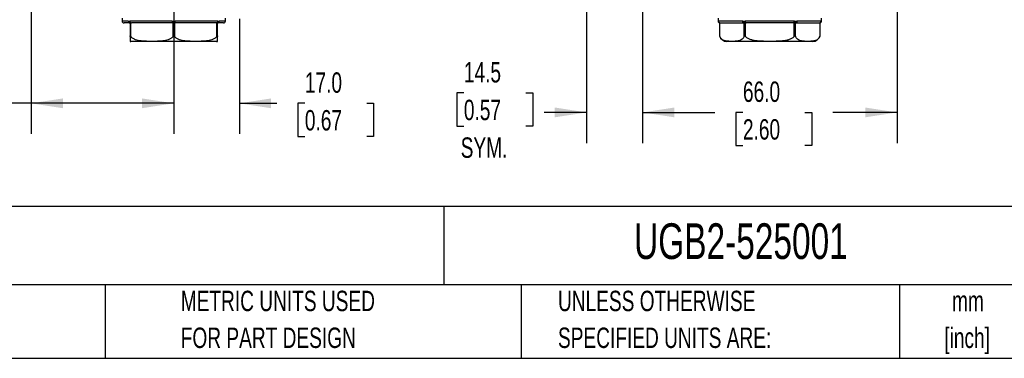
# Model space of a CAD drawing. Header units: millimetres. Extents: x 16 to 683, y 16 to 524.
# Tile 17 of 38: x 279 to 535, y 16 to 104. Entities that reach past the tile are written whole.
import ezdxf

# ---------------------------------------------------------------- set-up
doc = ezdxf.new("R2010")
doc.units = ezdxf.units.MM
doc.header["$LTSCALE"] = 2.5
doc.layers.add('DIMENSIONS', color=140, linetype='Continuous', lineweight=25)
doc.layers.add('TEXT', color=140, linetype='Continuous', lineweight=25)
doc.styles.add('SLDTEXTSTYLE0', font='TXT', dxfattribs={"width": 0.7})
doc.dimstyles.new('SLDDIMSTYLE0', dxfattribs={"dimtxt": 5.39502, "dimasz": 8.255, "dimexe": 0, "dimexo": 0.0625, "dimgap": 1.348755, "dimtad": 0, "dimtih": 1, "dimtoh": 1, "dimrnd": 1e-09, "dimzin": 12, "dimdsep": 46, "dimtxsty": 'SLDTEXTSTYLE0', "dimsah": 1, "dimcen": 0.09, "dimadec": 0, "dimazin": 3, "dimtfac": 1, "dimtmove": 0, "dimatfit": 0, "dimfxl": 0, "dimfrac": 2, "dimtolj": 1, "dimtzin": 12, "dimarcsym": 0})
doc.dimstyles.new('SLDDIMSTYLE1', dxfattribs={"dimtxt": 5.39502, "dimasz": 8.255, "dimexe": 0, "dimexo": 0.0625, "dimgap": 1.348755, "dimtad": 0, "dimtih": 1, "dimtoh": 1, "dimrnd": 1e-09, "dimzin": 4, "dimdsep": 46, "dimtxsty": 'SLDTEXTSTYLE0', "dimsah": 1, "dimcen": 0.09, "dimadec": 0, "dimazin": 1, "dimtfac": 1, "dimtofl": 0, "dimtmove": 0, "dimatfit": 3, "dimfxl": 0, "dimfrac": 2, "dimtolj": 1, "dimtzin": 12, "dimarcsym": 0})
doc.dimstyles.new('SLDDIMSTYLE4', dxfattribs={"dimtxt": 5.39502, "dimasz": 8.255, "dimexe": 0, "dimexo": 0.0625, "dimgap": 1.348755, "dimtad": 0, "dimtih": 1, "dimtoh": 1, "dimrnd": 1e-09, "dimzin": 4, "dimdsep": 46, "dimtxsty": 'SLDTEXTSTYLE0', "dimsah": 1, "dimcen": 0.09, "dimadec": 0, "dimazin": 1, "dimtfac": 1, "dimtmove": 0, "dimatfit": 0, "dimfxl": 0, "dimfrac": 2, "dimtolj": 1, "dimtzin": 12, "dimarcsym": 0})

# ---------------------------------------------------------------- blocks, each defined once
blk = doc.blocks.new('_D_10')
at = {"layer": 'DIMENSIONS'}
for p, q in [((319.39, 129.29), (319.39, 74.11)), ((336.39, 103.94), (336.39, 74.11)), ((319.39, 82.05), (303.51, 82.05)), ((336.39, 82.05), (346.07, 82.05)), ((353.38, 82.05), (351.57, 82.05)), ((351.57, 82.05), (351.57, 73.48)), ((369.41, 82.05), (371.22, 82.05)), ((371.22, 82.05), (371.22, 73.48)), ((351.57, 73.48), (353.38, 73.48)), ((371.22, 73.48), (369.41, 73.48))]:
    blk.add_line(p, q, dxfattribs=at)
for points in [[(319.39, 82.05), (311.13, 83.32), (311.13, 80.78)], [(336.39, 82.05), (344.64, 80.78), (344.64, 83.32)]]:
    blk.add_solid(points, dxfattribs=at)
at = {"layer": 'DIMENSIONS', "char_height": 5.292, "attachment_point": 1, "style": 'SLDTEXTSTYLE0'}
for s, insert in [('17.0', (353.38, 90.08)), ('0.67', (353.38, 80.3))]:
    blk.add_mtext(s, dxfattribs=dict(at, insert=insert))
blk = doc.blocks.new('_D_11')
at = {"layer": 'DIMENSIONS'}
for p, q in [((319.39, 129.29), (319.39, 74.11)), ((282.39, 115.43), (282.39, 74.11)), ((249.37, 82.05), (247.56, 82.05)), ((247.56, 82.05), (247.56, 73.48)), ((265.4, 82.05), (267.21, 82.05)), ((267.21, 82.05), (267.21, 73.48)), ((282.39, 82.05), (272.71, 82.05)), ((319.39, 82.05), (282.39, 82.05)), ((247.56, 73.48), (249.37, 73.48)), ((267.21, 73.48), (265.4, 73.48))]:
    blk.add_line(p, q, dxfattribs=at)
for points in [[(282.39, 82.05), (290.64, 80.78), (290.64, 83.32)], [(319.39, 82.05), (311.13, 83.32), (311.13, 80.78)]]:
    blk.add_solid(points, dxfattribs=at)
at = {"layer": 'DIMENSIONS', "char_height": 5.292, "attachment_point": 1, "style": 'SLDTEXTSTYLE0'}
for s, insert in [('37.0', (249.37, 90.08)), ('1.46', (249.37, 80.3))]:
    blk.add_mtext(s, dxfattribs=dict(at, insert=insert))
blk = doc.blocks.new('_D_19')
at = {"layer": 'DIMENSIONS'}
for p, q in [((440.95, 108.49), (440.95, 71.75)), ((506.95, 108.49), (506.95, 71.75)), ((440.95, 79.69), (459.67, 79.69)), ((466.98, 79.69), (465.17, 79.69)), ((465.17, 79.69), (465.17, 71.11)), ((483.01, 79.69), (484.82, 79.69)), ((484.82, 79.69), (484.82, 71.11)), ((506.95, 79.69), (490.32, 79.69)), ((465.17, 71.11), (466.98, 71.11)), ((484.82, 71.11), (483.01, 71.11))]:
    blk.add_line(p, q, dxfattribs=at)
for points in [[(440.95, 79.69), (449.21, 78.42), (449.21, 80.96)], [(506.95, 79.69), (498.7, 80.96), (498.7, 78.42)]]:
    blk.add_solid(points, dxfattribs=at)
at = {"layer": 'DIMENSIONS', "char_height": 5.292, "attachment_point": 1, "style": 'SLDTEXTSTYLE0'}
for s, insert in [('66.0', (466.98, 87.71)), ('2.60', (466.98, 77.93))]:
    blk.add_mtext(s, dxfattribs=dict(at, insert=insert))
blk = doc.blocks.new('_D_20')
at = {"layer": 'DIMENSIONS'}
for p, q in [((426.45, 109.93), (426.45, 71.75)), ((440.95, 108.49), (440.95, 71.75)), ((394.61, 84.73), (392.8, 84.73)), ((392.8, 84.73), (392.8, 76.16)), ((410.65, 84.73), (412.46, 84.73)), ((412.46, 84.73), (412.46, 76.16)), ((426.45, 79.69), (415.48, 79.69)), ((440.95, 79.69), (456.83, 79.69)), ((392.8, 76.16), (394.61, 76.16)), ((412.46, 76.16), (410.65, 76.16))]:
    blk.add_line(p, q, dxfattribs=at)
for points in [[(426.45, 79.69), (418.2, 80.96), (418.2, 78.42)], [(440.95, 79.69), (449.21, 78.42), (449.21, 80.96)]]:
    blk.add_solid(points, dxfattribs=at)
at = {"layer": 'DIMENSIONS', "char_height": 5.292, "attachment_point": 1, "style": 'SLDTEXTSTYLE0'}
for s, insert in [('14.5', (394.61, 92.76)), ('0.57', (394.61, 82.98)), ('SYM.', (393.79, 73.2))]:
    blk.add_mtext(s, dxfattribs=dict(at, insert=insert))
blk = doc.blocks.new('_D_22')
at = {"layer": 'DIMENSIONS'}
for p, q in [((546.34, 117.11), (546.34, 132.98)), ((515.57, 117.11), (554.28, 117.11)), ((519.63, 108.11), (554.28, 108.11)), ((546.34, 79.69), (546.34, 108.11)), ((549.52, 79.69), (546.34, 79.69)), ((559.25, 79.69), (557.44, 79.69)), ((557.44, 79.69), (557.44, 71.11)), ((575.28, 79.69), (577.09, 79.69)), ((577.09, 79.69), (577.09, 71.11)), ((557.44, 71.11), (559.25, 71.11)), ((577.09, 71.11), (575.28, 71.11))]:
    blk.add_line(p, q, dxfattribs=at)
for points in [[(546.34, 117.11), (547.61, 125.36), (545.07, 125.36)], [(546.34, 108.11), (545.07, 99.85), (547.61, 99.85)]]:
    blk.add_solid(points, dxfattribs=at)
at = {"layer": 'DIMENSIONS', "char_height": 5.292, "attachment_point": 1, "style": 'SLDTEXTSTYLE0'}
for s, insert in [('9.0', (561.49, 87.71)), ('0.35', (559.25, 77.93))]:
    blk.add_mtext(s, dxfattribs=dict(at, insert=insert))

msp = doc.modelspace()

# ---------------------------------------------------------------- linework, layer by layer
for p, q in [((305.989281, 104.106694), (305.989281, 103.406694)), ((307.599358, 103.406694), (305.989281, 103.406694)), ((307.897654, 102.957429), (308.044228, 102.906012)), ((319.009598, 103.406694), (307.979041, 103.406694)), ((308.039281, 102.906694), (308.039281, 99.366718)), ((308.289281, 99.366718), (308.289281, 102.906694)), ((308.289281, 102.906694), (308.404796, 102.906694)), ((319.023765, 102.906694), (319.139281, 102.906694)), ((319.139281, 102.906694), (319.139281, 99.366718)), ((319.389281, 104.106694), (319.389281, 103.389899)), ((319.639281, 99.366718), (319.639281, 102.906694)), ((319.639281, 102.906694), (319.754796, 102.906694)), ((330.79952, 103.406694), (319.768964, 103.406694)), ((330.373765, 102.906694), (330.489281, 102.906694)), ((330.489281, 102.906694), (330.489281, 99.366718)), ((330.734336, 102.906012), (330.880907, 102.957429)), ((330.739281, 99.366718), (330.739281, 102.906694)), ((332.789281, 103.406694), (331.179203, 103.406694)), ((332.789281, 103.406694), (332.789281, 104.106694)), ((460.554393, 104.106694), (460.554393, 103.389899)), ((466.928268, 103.406694), (460.559773, 103.406694)), ((460.925892, 102.906752), (460.925892, 99.55586)), ((460.99288, 99.366718), (460.99288, 102.906694)), ((467.190437, 102.906694), (467.25713, 102.906694)), ((467.25713, 102.906694), (467.25713, 99.366718)), ((480.322888, 103.406694), (467.585898, 103.406694)), ((467.690143, 102.906694), (467.823529, 102.906694)), ((467.690143, 99.366718), (467.690143, 102.906694)), ((480.085258, 102.906694), (480.218644, 102.906694)), ((480.218644, 102.906694), (480.218644, 99.366718)), ((480.651656, 102.906694), (480.718349, 102.906694)), ((480.651656, 99.366718), (480.651656, 102.906694)), ((487.349013, 103.406694), (480.980518, 103.406694)), ((486.915907, 102.906694), (486.915907, 99.366718)), ((486.982894, 99.55586), (486.982894, 102.906694)), ((487.354393, 103.389899), (487.354393, 104.106694)), ((319.389281, 99.55586), (319.389281, 98.106694))]:
    msp.add_line(p, q)
at = {"flags": 128}
for points in [[(467.190437, 102.906694), (467.139291, 102.916301), (467.090109, 102.944754), (467.044784, 102.990959), (467.005056, 103.05314), (466.972452, 103.128908), (466.948225, 103.215352), (466.933306, 103.309148), (466.928268, 103.406694)], [(467.823529, 102.906694), (467.777169, 102.916301), (467.732591, 102.944754), (467.691508, 102.990959), (467.655499, 103.05314), (467.625946, 103.128908), (467.603987, 103.215352), (467.590464, 103.309148), (467.585898, 103.406694)], [(480.085258, 102.906694), (480.131617, 102.916301), (480.176195, 102.944754), (480.217278, 102.990959), (480.253288, 103.05314), (480.28284, 103.128908), (480.3048, 103.215352), (480.318322, 103.309148), (480.322888, 103.406694)], [(480.980518, 103.406694), (480.975481, 103.309148), (480.960562, 103.215352), (480.936335, 103.128908), (480.903731, 103.05314), (480.864002, 102.990959), (480.818677, 102.944754), (480.769496, 102.916301), (480.718349, 102.906694)]]:
    msp.add_lwpolyline(points, dxfattribs=at)
for centre, radius, start, end in [((306.489281, 103.406694), 0.5, 180, 270), ((308.071371, 103.378459), 0.472856, 176.57684834, 266.10869285), ((308.134835, 103.358282), 0.461587, 174.64929722, 258.05261157), ((308.397882, 103.395694), 0.500915, 179.35583683, 257.47848955), ((308.445155, 103.372327), 0.46738, 175.78325646, 265.04622459), ((323.4318, 103.281794), 4.423966, 178.38218155, 184.86384902), ((329.035934, 102.589372), 9.90174, 175.2964012, 178.16352477), ((309.742627, 102.589372), 9.90174, 1.83647523, 4.7035988), ((315.346761, 103.281794), 4.423966, 355.13615098, 1.61781845), ((330.333406, 103.372327), 0.46738, 274.95377541, 4.21674354), ((330.380679, 103.395694), 0.500915, 282.52151045, 0.64416317), ((330.707191, 103.378459), 0.472856, 273.89130715, 3.42315166), ((330.643726, 103.358282), 0.461587, 281.94738843, 5.35070278), ((332.289281, 103.406694), 0.5, 270, 0), ((461.056081, 103.402536), 0.499854, 180.13876998, 262.73612258), ((461.059673, 103.406593), 0.4999, 179.98849777, 269.98849315), ((467.517346, 103.293977), 0.466584, 166.69860553, 236.10282084), ((467.985503, 103.358585), 0.539856, 175.45914035, 236.8309999), ((479.923283, 103.358585), 0.539856, 303.1690001, 4.54085965), ((480.39144, 103.293977), 0.466584, 303.89717916, 13.30139447), ((486.849113, 103.406593), 0.4999, 270.01150685, 0.01150223), ((486.852706, 103.402536), 0.499854, 277.26387742, 359.86123002), ((308.28343, 100.106694), 2, 262.96377412, 270), ((330.495132, 100.106694), 2, 270, 277.02916275), ((462.848542, 100.106694), 2, 195.98686393, 270), ((485.060244, 100.106694), 2, 270, 344.01313607)]:
    msp.add_arc(centre, radius, start, end)
for points in [[(308.039281, 102.906694), (307.021961, 102.906694), (306.489281, 102.906694), (306.489281, 102.906694)], [(319.023765, 102.906694), (314.67748, 102.906694), (310.684633, 102.906694), (308.404796, 102.906694)], [(319.389281, 103.389899), (319.463211, 103.389899), (319.537095, 103.39622), (319.61102, 103.401326)], [(330.373765, 102.906694), (328.093929, 102.906694), (324.101081, 102.906694), (319.754796, 102.906694)], [(332.289281, 102.906694), (332.289281, 102.906694), (331.7566, 102.906694), (330.739281, 102.906694)], [(460.554393, 103.389899), (460.554393, 103.389899), (460.555005, 103.39622), (460.556228, 103.401326)], [(480.085258, 102.906694), (476.259665, 102.906694), (471.649122, 102.906694), (467.823529, 102.906694)], [(486.982894, 102.906694), (486.982894, 102.906694), (486.959855, 102.906694), (486.915907, 102.906694)], [(487.352558, 103.401326), (487.353782, 103.396219), (487.354393, 103.3899), (487.354393, 103.389899)]]:
    msp.add_open_spline(points, degree=3)
for points, knots in [([(307.599358, 103.406694), (307.612011, 103.406477), (307.63713, 103.406046), (307.662613, 103.402891), (307.67526, 103.401326)], [0, 0, 0, 0, 0.503699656, 1, 1, 1, 1]), ([(307.67526, 103.401326), (307.711179, 103.396217), (307.747609, 103.389897), (307.821522, 103.389901), (307.858986, 103.396221), (307.896999, 103.401326)], [0, 0, 0, 0, 0.5, 0.5, 1, 1, 1, 1]), ([(307.896999, 103.401326), (307.91046, 103.402891), (307.937584, 103.406046), (307.965154, 103.406477), (307.979041, 103.406694)], [0, 0, 0, 0, 0.496300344, 1, 1, 1, 1]), ([(308.289281, 102.906694), (308.213131, 102.906694), (308.149926, 102.906694), (308.062749, 102.906693), (308.039281, 102.906694), (308.039281, 102.906694)], [0, 0, 0, 0, 0.5, 0.5, 1, 1, 1, 1]), ([(319.009598, 103.406694), (319.036137, 103.406477), (319.088826, 103.406046), (319.141433, 103.402891), (319.167541, 103.401326)], [0, 0, 0, 0, 0.50369965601, 1, 1, 1, 1]), ([(319.639281, 102.906694), (319.563131, 102.906694), (319.476554, 102.906694), (319.302283, 102.906693), (319.215431, 102.906694), (319.139281, 102.906694)], [0, 0, 0, 0, 0.5, 0.5, 1, 1, 1, 1]), ([(319.167541, 103.401326), (319.213574, 103.39807), (319.287416, 103.392847), (319.361413, 103.390706), (319.389281, 103.389899)], [0, 0, 0, 0, 0.6233978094, 1, 1, 1, 1]), ([(319.61102, 103.401326), (319.637129, 103.402891), (319.689735, 103.406046), (319.742424, 103.406477), (319.768964, 103.406694)], [0, 0, 0, 0, 0.496300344, 1, 1, 1, 1]), ([(330.739281, 102.906694), (330.739281, 102.906694), (330.715909, 102.906694), (330.628816, 102.906693), (330.565431, 102.906694), (330.489281, 102.906694)], [0, 0, 0, 0, 0.5, 0.5, 1, 1, 1, 1]), ([(330.79952, 103.406694), (330.813407, 103.406477), (330.840977, 103.406046), (330.868101, 103.402891), (330.881563, 103.401326)], [0, 0, 0, 0, 0.503699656, 1, 1, 1, 1]), ([(330.881563, 103.401326), (330.905124, 103.3983), (330.942922, 103.393446), (330.994081, 103.388563), (331.044786, 103.393445), (331.080831, 103.398299), (331.103302, 103.401326)], [0, 0, 0, 0, 0.31168317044, 0.499999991, 0.68828536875, 1, 1, 1, 1]), ([(331.103302, 103.401326), (331.115949, 103.402891), (331.141432, 103.406046), (331.166551, 103.406477), (331.179203, 103.406694)], [0, 0, 0, 0, 0.496300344, 1, 1, 1, 1]), ([(460.554393, 103.389899), (460.559393, 103.336375), (460.569673, 103.226319), (460.652566, 103.078092), (460.775481, 102.961085), (460.879358, 102.923776), (460.929842, 102.905643)], [0, 0, 0, 0, 0.2433374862, 0.5003529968, 0.7571737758, 1, 1, 1, 1]), ([(460.556228, 103.401326), (460.556698, 103.402891), (460.557646, 103.406046), (460.559061, 103.406477), (460.559773, 103.406694)], [0, 0, 0, 0, 0.496300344, 1, 1, 1, 1]), ([(460.99288, 102.906694), (460.973761, 102.906772), (460.933926, 102.906935), (460.931472, 102.906814), (460.930196, 102.906751)], [0, 0, 0, 0, 0.4799332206, 1, 1, 1, 1]), ([(461.059573, 102.906694), (461.092683, 102.906694), (461.15891, 102.906694), (461.504391, 102.906694), (462.029147, 102.906694), (462.753725, 102.906694), (463.651517, 102.906694), (464.70565, 102.906694), (465.854214, 102.906694), (466.698931, 102.906694), (467.107193, 102.906694)], [0, 0, 0, 0, 0.1240346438, 0.2480894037, 0.3760323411, 0.5040158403, 0.6319587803, 0.759942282, 0.8839770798, 1, 1, 1, 1]), ([(466.928268, 103.406694), (466.950896, 103.406477), (466.995818, 103.406046), (467.040903, 103.402891), (467.063279, 103.401326)], [0, 0, 0, 0, 0.503699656, 1, 1, 1, 1]), ([(467.063279, 103.401326), (467.102827, 103.3983), (467.16627, 103.393446), (467.254353, 103.388563), (467.342704, 103.393445), (467.407159, 103.398299), (467.447342, 103.401326)], [0, 0, 0, 0, 0.31168317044, 0.499999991, 0.68828536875, 1, 1, 1, 1]), ([(467.690143, 102.906694), (467.602212, 102.906694), (467.515736, 102.906694), (467.364789, 102.906693), (467.301096, 102.906694), (467.25713, 102.906694)], [0, 0, 0, 0, 0.5, 0.5, 1, 1, 1, 1]), ([(467.447342, 103.401326), (467.470188, 103.402891), (467.516221, 103.406046), (467.562558, 103.406477), (467.585898, 103.406694)], [0, 0, 0, 0, 0.496300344, 1, 1, 1, 1]), ([(480.651656, 102.906694), (480.607691, 102.906694), (480.544213, 102.906694), (480.393314, 102.906693), (480.306575, 102.906694), (480.218644, 102.906694)], [0, 0, 0, 0, 0.5, 0.5, 1, 1, 1, 1]), ([(480.322888, 103.406694), (480.346228, 103.406477), (480.392566, 103.406046), (480.438598, 103.402891), (480.461444, 103.401326)], [0, 0, 0, 0, 0.503699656, 1, 1, 1, 1]), ([(480.461444, 103.401326), (480.526105, 103.396217), (480.590427, 103.389897), (480.718448, 103.389901), (480.782113, 103.396221), (480.845508, 103.401326)], [0, 0, 0, 0, 0.5, 0.5, 1, 1, 1, 1]), ([(480.801593, 102.906694), (481.209776, 102.906694), (482.054475, 102.906694), (483.202964, 102.906694), (484.257162, 102.906694), (485.15489, 102.906694), (485.879577, 102.906694), (486.404317, 102.906694), (486.749912, 102.906694), (486.816112, 102.906694), (486.849214, 102.906694)], [0, 0, 0, 0, 0.1160026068, 0.2400573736, 0.3680003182, 0.4959838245, 0.6239267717, 0.7519102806, 0.8759450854, 1, 1, 1, 1]), ([(480.845508, 103.401326), (480.867883, 103.402891), (480.912968, 103.406046), (480.957891, 103.406477), (480.980518, 103.406694)], [0, 0, 0, 0, 0.49630034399, 1, 1, 1, 1]), ([(486.97936, 102.905754), (487.029804, 102.923916), (487.133591, 102.961286), (487.256357, 103.078289), (487.339136, 103.226438), (487.349401, 103.336414), (487.354393, 103.389899)], [0, 0, 0, 0, 0.2428611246, 0.4996836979, 0.7566804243, 1, 1, 1, 1]), ([(487.349013, 103.406694), (487.349726, 103.406477), (487.351141, 103.406046), (487.352088, 103.402891), (487.352558, 103.401326)], [0, 0, 0, 0, 0.503699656, 1, 1, 1, 1]), ([(308.039281, 99.366718), (308.039281, 99.409614), (308.042666, 99.451175), (308.061754, 99.524013), (308.078693, 99.556005), (308.12035, 99.555786), (308.136313, 99.547358), (308.167475, 99.521916), (308.183007, 99.505212), (308.229009, 99.45083), (308.258757, 99.409483), (308.289281, 99.366718)], [0, 0, 0, 0, 0.25, 0.25, 0.5, 0.5, 0.625, 0.625, 0.75, 0.75, 1, 1, 1, 1]), ([(308.039281, 99.366718), (308.039281, 99.18787), (308.039281, 98.711653), (308.039281, 98.394496), (308.039281, 98.204911), (308.039281, 98.128816), (308.039281, 98.128996), (308.039281, 98.129106)], [0, 0, 0, 0, 0.1213513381, 0.3231223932, 0.5118410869, 0.7009496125, 1, 1, 1, 1]), ([(319.389281, 98.106694), (316.443909, 98.106694), (313.61895, 98.106694), (309.453566, 98.106694), (308.28343, 98.106694), (308.28343, 98.106694)], [0, 0, 0, 0, 0.5, 0.5, 1, 1, 1, 1]), ([(319.139281, 99.366718), (318.985559, 99.151349), (318.793377, 98.989905), (318.374228, 98.721844), (318.154002, 98.621511), (317.701724, 98.458267), (317.468357, 98.395933), (317.002094, 98.297885), (316.768296, 98.261877), (316.065662, 98.17802), (315.595626, 98.153589), (314.6545, 98.1253), (314.1834, 98.121637), (313.240823, 98.121666), (312.769185, 98.125363), (311.827641, 98.153832), (311.357533, 98.178424), (310.655401, 98.262578), (310.421874, 98.298693), (309.956484, 98.396876), (309.724265, 98.459056), (309.272811, 98.622283), (309.050243, 98.724267), (308.739826, 98.923081), (308.640523, 98.996829), (308.453471, 99.165054), (308.365445, 99.26001), (308.289281, 99.366718)], [0, 0, 0, 0, 0.0625, 0.0625, 0.125, 0.125, 0.1875, 0.1875, 0.25, 0.25, 0.375, 0.375, 0.5, 0.5, 0.625, 0.625, 0.75, 0.75, 0.8125, 0.8125, 0.875, 0.875, 0.9375, 0.9375, 0.96875, 0.96875, 1, 1, 1, 1]), ([(319.139281, 99.366718), (319.169842, 99.409535), (319.203048, 99.451014), (319.283668, 99.523771), (319.333201, 99.55586), (319.389281, 99.55586)], [0, 0, 0, 0, 0.5, 0.5, 1, 1, 1, 1]), ([(319.389281, 99.55586), (319.445742, 99.55586), (319.495282, 99.523463), (319.575524, 99.450962), (319.6087, 99.409562), (319.639281, 99.366718)], [0, 0, 0, 0, 0.5, 0.5, 1, 1, 1, 1]), ([(330.495132, 98.106694), (330.495132, 98.106694), (329.324995, 98.106694), (325.159611, 98.106694), (322.334652, 98.106694), (319.389281, 98.106694)], [0, 0, 0, 0, 0.5, 0.5, 1, 1, 1, 1]), ([(330.489281, 99.366718), (330.335559, 99.151349), (330.143377, 98.989905), (329.724228, 98.721844), (329.504002, 98.621511), (329.051724, 98.458267), (328.818357, 98.395933), (328.352094, 98.297885), (328.118296, 98.261877), (327.415662, 98.17802), (326.945626, 98.153589), (326.0045, 98.1253), (325.5334, 98.121637), (324.590823, 98.121666), (324.119185, 98.125363), (323.177641, 98.153832), (322.707533, 98.178424), (322.005401, 98.262578), (321.771874, 98.298693), (321.306484, 98.396876), (321.074265, 98.459056), (320.622811, 98.622283), (320.400243, 98.724267), (320.089826, 98.923081), (319.990523, 98.996829), (319.803471, 99.165054), (319.715445, 99.26001), (319.639281, 99.366718)], [0, 0, 0, 0, 0.0625, 0.0625, 0.125, 0.125, 0.1875, 0.1875, 0.25, 0.25, 0.375, 0.375, 0.5, 0.5, 0.625, 0.625, 0.75, 0.75, 0.8125, 0.8125, 0.875, 0.875, 0.9375, 0.9375, 0.96875, 0.96875, 1, 1, 1, 1]), ([(330.489281, 99.366718), (330.519898, 99.409614), (330.549787, 99.451175), (330.611515, 99.524013), (330.644794, 99.556005), (330.686337, 99.555786), (330.697997, 99.547358), (330.715487, 99.521916), (330.721772, 99.505212), (330.735909, 99.45083), (330.739281, 99.409483), (330.739281, 99.366718)], [0, 0, 0, 0, 0.25, 0.25, 0.5, 0.5, 0.625, 0.625, 0.75, 0.75, 1, 1, 1, 1]), ([(330.739281, 98.129107), (330.739281, 98.126674), (330.739281, 98.115878), (330.739281, 98.150824), (330.739281, 98.300291), (330.739281, 98.671249), (330.739281, 99.044568), (330.739281, 99.304196), (330.739281, 99.366718)], [0, 0, 0, 0, 0.0845894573, 0.3753307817, 0.6679734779, 0.8390953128, 0.9612523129, 1, 1, 1, 1]), ([(460.925892, 99.55586), (460.925892, 99.55586), (460.93546, 99.523463), (460.959981, 99.450962), (460.975224, 99.409562), (460.99288, 99.366718)], [0, 0, 0, 0, 0.5, 0.5, 1, 1, 1, 1]), ([(467.25713, 99.366718), (467.168379, 99.151349), (467.057422, 98.989905), (466.815426, 98.721844), (466.688279, 98.621511), (466.427156, 98.458267), (466.292422, 98.395933), (466.023225, 98.297885), (465.888241, 98.261877), (465.482575, 98.17802), (465.2112, 98.153589), (464.667841, 98.1253), (464.395851, 98.121637), (463.851654, 98.121666), (463.579354, 98.125363), (463.035753, 98.153832), (462.764336, 98.178424), (462.35896, 98.262578), (462.224133, 98.298693), (461.95544, 98.396876), (461.821368, 98.459056), (461.560721, 98.622283), (461.432221, 98.724267), (461.253002, 98.923081), (461.195669, 98.996829), (461.087675, 99.165054), (461.036853, 99.26001), (460.99288, 99.366718)], [0, 0, 0, 0, 0.0625, 0.0625, 0.125, 0.125, 0.1875, 0.1875, 0.25, 0.25, 0.375, 0.375, 0.5, 0.5, 0.625, 0.625, 0.75, 0.75, 0.8125, 0.8125, 0.875, 0.875, 0.9375, 0.9375, 0.96875, 0.96875, 1, 1, 1, 1]), ([(485.060244, 98.106694), (485.060244, 98.106694), (483.890108, 98.106694), (479.724724, 98.106694), (476.899765, 98.106694), (471.009022, 98.106694), (468.184063, 98.106694), (464.018678, 98.106694), (462.848542, 98.106694), (462.848542, 98.106694)], [0, 0, 0, 0, 0.25, 0.25, 0.5, 0.5, 0.75, 0.75, 1, 1, 1, 1]), ([(467.25713, 99.366718), (467.274807, 99.409614), (467.295973, 99.451175), (467.353653, 99.524013), (467.392425, 99.556005), (467.464511, 99.555786), (467.489676, 99.547358), (467.535757, 99.521916), (467.55732, 99.505212), (467.6186, 99.45083), (467.654897, 99.409483), (467.690143, 99.366718)], [0, 0, 0, 0, 0.25, 0.25, 0.5, 0.5, 0.625, 0.625, 0.75, 0.75, 1, 1, 1, 1]), ([(480.218644, 99.366718), (480.041141, 99.151349), (479.819228, 98.989905), (479.335236, 98.721844), (479.080942, 98.621511), (478.558696, 98.458267), (478.289227, 98.395933), (477.750833, 98.297885), (477.480866, 98.261877), (476.669534, 98.17802), (476.126784, 98.153589), (475.040065, 98.1253), (474.496086, 98.121637), (473.407691, 98.121666), (472.863091, 98.125363), (471.775889, 98.153832), (471.233055, 98.178424), (470.422303, 98.262578), (470.15265, 98.298693), (469.615264, 98.396876), (469.34712, 98.459056), (468.825825, 98.622283), (468.568826, 98.724267), (468.210388, 98.923081), (468.095722, 98.996829), (467.879733, 99.165054), (467.778089, 99.26001), (467.690143, 99.366718)], [0, 0, 0, 0, 0.0625, 0.0625, 0.125, 0.125, 0.1875, 0.1875, 0.25, 0.25, 0.375, 0.375, 0.5, 0.5, 0.625, 0.625, 0.75, 0.75, 0.8125, 0.8125, 0.875, 0.875, 0.9375, 0.9375, 0.96875, 0.96875, 1, 1, 1, 1]), ([(480.218644, 99.366718), (480.253997, 99.409614), (480.290465, 99.451175), (480.372763, 99.524013), (480.420969, 99.556005), (480.49299, 99.555786), (480.51567, 99.547358), (480.553857, 99.521916), (480.570082, 99.505212), (480.612965, 99.45083), (480.634033, 99.409483), (480.651656, 99.366718)], [0, 0, 0, 0, 0.25, 0.25, 0.5, 0.5, 0.625, 0.625, 0.75, 0.75, 1, 1, 1, 1]), ([(486.915907, 99.366718), (486.827155, 99.151349), (486.716199, 98.989905), (486.474203, 98.721844), (486.347056, 98.621511), (486.085933, 98.458267), (485.951198, 98.395933), (485.682002, 98.297885), (485.547018, 98.261877), (485.141352, 98.17802), (484.869977, 98.153589), (484.326618, 98.1253), (484.054628, 98.121637), (483.510431, 98.121666), (483.23813, 98.125363), (482.69453, 98.153832), (482.423113, 98.178424), (482.017737, 98.262578), (481.88291, 98.298693), (481.614217, 98.396876), (481.480145, 98.459056), (481.219498, 98.622283), (481.090998, 98.724267), (480.911779, 98.923081), (480.854446, 98.996829), (480.746452, 99.165054), (480.69563, 99.26001), (480.651656, 99.366718)], [0, 0, 0, 0, 0.0625, 0.0625, 0.125, 0.125, 0.1875, 0.1875, 0.25, 0.25, 0.375, 0.375, 0.5, 0.5, 0.625, 0.625, 0.75, 0.75, 0.8125, 0.8125, 0.875, 0.875, 0.9375, 0.9375, 0.96875, 0.96875, 1, 1, 1, 1]), ([(486.915907, 99.366718), (486.933551, 99.409535), (486.948827, 99.451014), (486.973427, 99.523771), (486.982894, 99.55586), (486.982894, 99.55586)], [0, 0, 0, 0, 0.5, 0.5, 1, 1, 1, 1])]:
    msp.add_open_spline(points, degree=3, knots=knots)
at = {"layer": 'TEXT'}
for p, q in [((682.625, 55.315269), (15.875, 55.315269)), ((389.397239, 55.315269), (389.397239, 34.925)), ((682.625, 34.925), (15.875, 34.925)), ((301.616194, 34.925), (301.616194, 15.875)), ((409.450443, 34.925), (409.450443, 15.875)), ((507.560761, 34.925), (507.560761, 15.875)), ((15.875, 15.875), (682.625, 15.875))]:
    msp.add_line(p, q, dxfattribs=at)

# ---------------------------------------------------------------- texts
at = {"layer": 'TEXT', "style": 'SLDTEXTSTYLE0'}
for s, insert, char_height, attachment_point in [('UGB2-525001', (438.754496, 50.910958), 9.26041667, 1), ('IDEM UGB UNIVERSAL GATE BOX, TONGUE (KEY) INTERLOCK UNIQUELY CODED RFID, SOLENOID, 24 VDC TO UNLOCK, 3000N HOLDING FORCE, 2 STATION,', (19.914336, 49.863026), 3.307291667, 1), ('METRIC UNITS USED', (321.195928, 33.409985), 5.29166667, 1), ('UNLESS OTHERWISE', (419.019783, 33.409985), 5.29166667, 1), ('mm', (525.325927, 33.403227), 5.2916667, 2), ('FOR PART DESIGN', (321.195928, 23.854429), 5.29166667, 1), ('SPECIFIED UNITS ARE:', (419.019783, 23.854429), 5.29166667, 1), ('[inch]', (525.116466, 23.847671), 5.2916667, 2)]:
    msp.add_mtext(s, dxfattribs=dict(at, insert=insert, char_height=char_height, attachment_point=attachment_point))

# ---------------------------------------------------------------- dimensions: what is measured, and where the dimension line sits
at = {"layer": 'DIMENSIONS'}
dim = msp.add_linear_dim(base=(546.341527, 108.106694), p1=(512.394393, 117.106694), p2=(516.454393, 108.106694), angle=90, dimstyle='SLDDIMSTYLE4', dxfattribs=at)
dim.commit()
dim.dimension.update_dxf_attribs({"geometry": '_D_22', "text_midpoint": (546.341527, 79.685355), "dimtype": 160})
for base, p1, p2, dimstyle, picture, middle in [((282.389281, 82.050635), (319.389281, 132.460842), (282.389281, 118.606694), 'SLDDIMSTYLE1', '_D_11', (257.385501, 82.050635)), ((336.389281, 82.050635), (319.389281, 132.460842), (336.389281, 107.114211), 'SLDDIMSTYLE4', '_D_10', (361.392578, 82.050635)), ((506.954393, 79.685355), (440.954393, 111.666694), (506.954393, 111.666694), 'SLDDIMSTYLE1', '_D_19', (474.996129, 79.685355))]:
    dim = msp.add_linear_dim(base=base, p1=p1, p2=p2, dimstyle=dimstyle, dxfattribs=at)
    dim.commit()
    dim.dimension.update_dxf_attribs({"geometry": picture, "text_midpoint": middle, "dimtype": 160})
dim = msp.add_linear_dim(base=(426.454393, 79.685355), p1=(440.954393, 111.666694), p2=(426.454393, 113.106694), text='<>\\PSYM.', dimstyle='SLDDIMSTYLE0', dxfattribs=at)
dim.commit()
dim.dimension.update_dxf_attribs({"geometry": '_D_20', "text_midpoint": (402.630186, 79.685355), "dimtype": 160})

doc.saveas('drawing.dxf')
